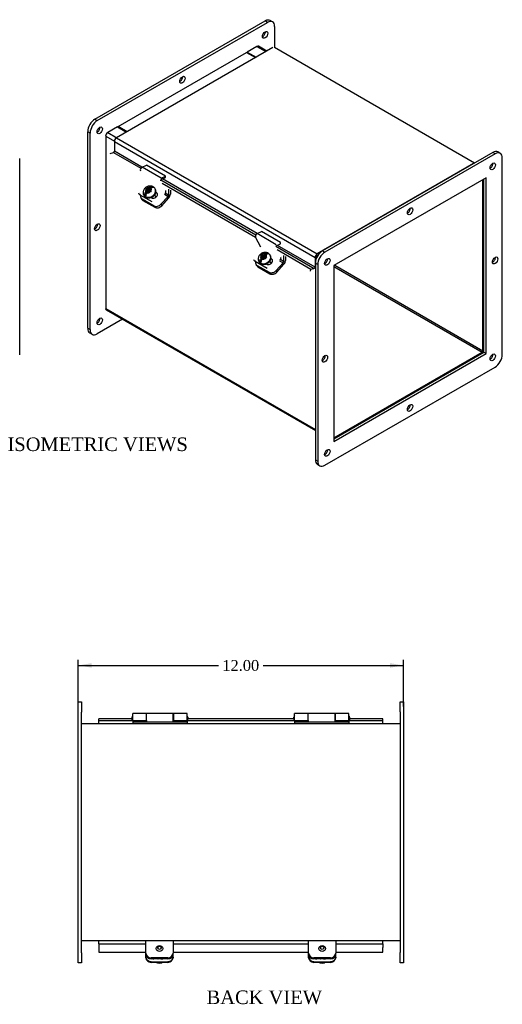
# Model space of a CAD drawing. Header units: inches. Extents: x 2.3 to 88.4, y 3 to 59.2.
# Tile 4 of 4: x 70.6 to 88.4, y 22.9 to 59.2. Entities that reach past the tile are written whole.
import ezdxf
from ezdxf.enums import TextEntityAlignment as Align

# ---------------------------------------------------------------- set-up
doc = ezdxf.new("R2010")
doc.units = ezdxf.units.IN
doc.header["$MEASUREMENT"] = 0
for name, color, linetype in [('COM40176', 7, 'CONTINUOUS'), ('COM43353', 7, 'CONTINUOUS'), ('COM49256', 7, 'CONTINUOUS'), ('COM49257', 7, 'CONTINUOUS'), ('COM50040', 7, 'CONTINUOUS'), ('COM52631', 7, 'CONTINUOUS'), ('DEFAULT', 7, 'CONTINUOUS'), ('GSK11095', 7, 'CONTINUOUS'), ('HNG11000', 7, 'CONTINUOUS'), ('SCS19419', 7, 'CONTINUOUS')]:
    doc.layers.add(name, color=color, linetype=linetype)
doc.styles.add('SEACAD_TIMES_NEW_ROMAN', font='times.ttf')

# ---------------------------------------------------------------- blocks, each defined once
blk = doc.blocks.new('GDIMGGROUP12')
at = {"layer": 'DEFAULT', "linetype": 'Continuous'}
for points in [[(73.298, 35.482), (72.798, 35.399), (73.298, 35.316)], [(84.298, 35.482), (84.298, 35.316), (84.798, 35.399)]]:
    blk.add_hatch(color=136, dxfattribs=at).paths.add_polyline_path(points)
at = {"layer": 'DEFAULT', "color": 136, "linetype": 'Continuous'}
for p, q in [((72.798, 33.881), (72.798, 35.599)), ((84.798, 33.884), (84.798, 35.599)), ((72.798, 35.399), (77.976, 35.399)), ((79.62, 35.399), (84.798, 35.399))]:
    blk.add_line(p, q, dxfattribs=at)
at = {"layer": 'DEFAULT', "color": 136, "linetype": 'Continuous', "style": 'SEACAD_TIMES_NEW_ROMAN'}
blk.add_text('12.00', height=0.4, dxfattribs=at).set_placement((78.116, 35.599), align=Align.TOP_LEFT)

msp = doc.modelspace()

# ---------------------------------------------------------------- linework, layer by layer
at = {"layer": 'COM40176', "color": 7, "linetype": 'Continuous'}
for p, q in [((75.157, 53.77), (75.316, 53.846)), ((75.864, 53.362), (75.157, 53.77)), ((76.023, 53.438), (75.316, 53.846)), ((75.86, 53.313), (76.02, 53.389)), ((75.864, 53.362), (76.023, 53.438)), ((76.02, 53.389), (76.023, 53.438)), ((75.019, 52.82), (75.036, 52.787)), ((75.065, 52.773), (75.082, 52.74)), ((75.524, 52.486), (75.082, 52.74)), ((75.481, 52.651), (75.5, 52.641)), ((75.697, 52.809), (75.661, 52.83)), ((75.68, 52.842), (75.666, 52.85)), ((75.697, 52.809), (75.68, 52.842)), ((79.4, 51.32), (79.559, 51.396)), ((80.107, 50.912), (79.4, 51.32)), ((80.266, 50.988), (79.559, 51.396)), ((79.53, 50.823), (79.339, 51.186)), ((80.103, 50.864), (80.262, 50.94)), ((80.262, 50.94), (80.266, 50.988)), ((79.262, 50.37), (79.279, 50.338)), ((79.308, 50.323), (79.325, 50.291)), ((79.766, 50.036), (79.325, 50.291)), ((79.724, 50.202), (79.743, 50.191)), ((79.94, 50.36), (79.904, 50.38)), ((79.923, 50.392), (79.909, 50.4)), ((79.94, 50.36), (79.923, 50.392)), ((75.298, 24.647), (75.298, 24.752)), ((76.298, 24.647), (76.298, 24.752)), ((81.298, 24.647), (81.298, 24.752)), ((82.298, 24.647), (82.298, 24.752)), ((75.298, 24.622), (75.298, 24.647)), ((75.486, 24.476), (76.11, 24.476)), ((75.486, 24.452), (76.11, 24.452)), ((75.876, 24.575), (75.595, 24.575)), ((76.298, 24.647), (76.298, 24.622)), ((81.298, 24.622), (81.298, 24.647)), ((81.486, 24.476), (82.11, 24.476)), ((81.486, 24.452), (82.11, 24.452)), ((81.876, 24.575), (81.595, 24.575)), ((82.298, 24.647), (82.298, 24.622))]:
    msp.add_line(p, q, dxfattribs=at)
for centre, major_axis, ratio, start_param, end_param in [((75.152, 53.697), (-0.043, -0.0745), 0.57735, 3.839724, 5.934119), ((75.859, 53.289), (-0.0145, -0.0251), 0.57735, 3.839724, 5.934119), ((75.203, 52.875), (0.166, 0.088), 0.767256, 3.141593, 3.592107), ((75.59, 52.741), (-0.124, -0.065), 0.767256, 0.450514, 3.592107), ((75.607, 52.709), (-0.124, -0.065), 0.767256, 3.311973, 3.592107), ((75.976, 52.843), (-0.043, -0.0745), 0.57735, 1.22173, 2.792527), ((79.394, 51.247), (-0.043, -0.0745), 0.57735, 3.839724, 5.934119), ((79.445, 50.425), (0.166, 0.088), 0.767256, 3.141593, 3.592107), ((79.833, 50.292), (-0.124, -0.065), 0.767256, 0.450514, 3.592107), ((79.85, 50.259), (-0.124, -0.065), 0.767256, 3.311973, 3.592107), ((80.219, 50.394), (-0.043, -0.0745), 0.57735, 1.22173, 2.792527), ((75.486, 24.647), (-0.188, 0), 0.906308, 0, 1.570796), ((75.486, 24.622), (0.188, 0), 0.906308, 3.141593, 4.712389), ((75.595, 24.703), (0.14, 0), 0.906308, 4.393647, 4.712389), ((75.876, 24.703), (-0.14, 0), 0.906308, 1.570796, 1.889538), ((76.11, 24.647), (-0.188, 0), 0.906308, 1.570796, 3.141593), ((76.11, 24.622), (0.188, 0), 0.906308, 4.712389, 6.283185), ((81.486, 24.647), (-0.188, 0), 0.906308, 0, 1.570796), ((81.486, 24.622), (0.188, 0), 0.906308, 3.141593, 4.712389), ((81.595, 24.703), (0.14, 0), 0.906308, 4.393647, 4.712389), ((81.876, 24.703), (-0.14, 0), 0.906308, 1.570796, 1.889538), ((82.11, 24.647), (-0.188, 0), 0.906308, 1.570796, 3.141593), ((82.11, 24.622), (0.188, 0), 0.906308, 4.712389, 6.283185)]:
    msp.add_ellipse(centre, major_axis=major_axis, ratio=ratio, start_param=start_param, end_param=end_param, dxfattribs=at)
at = {"layer": 'COM43353', "color": 7, "linetype": 'Continuous'}
for p, q in [((79.969, 59.127), (79.88, 59.178)), ((73.417, 55.536), (79.693, 59.16)), ((73.506, 55.485), (79.781, 59.109)), ((79.781, 59.109), (79.693, 59.16)), ((80.046, 58.955), (80.046, 58.177)), ((79.449, 58.228), (79.45, 58.229)), ((79.45, 58.229), (79.45, 58.227)), ((73.417, 55.536), (73.506, 55.485)), ((73.152, 47.831), (73.152, 55.077)), ((73.24, 55.026), (73.152, 55.077)), ((73.24, 47.78), (73.24, 55.026)), ((70.643, 46.846), (70.643, 54.092)), ((88.088, 54.31), (81.812, 50.687)), ((88.176, 54.259), (81.9, 50.636)), ((88.176, 54.259), (88.088, 54.31)), ((88.363, 54.278), (88.275, 54.329)), ((88.441, 46.86), (88.441, 54.106)), ((87.845, 53.38), (82.231, 50.139)), ((87.845, 46.898), (87.845, 53.38)), ((87.757, 46.949), (87.757, 53.329)), ((81.812, 50.687), (81.9, 50.636)), ((81.547, 50.228), (81.547, 42.981)), ((81.635, 50.177), (81.547, 50.228)), ((81.635, 50.177), (81.635, 42.93)), ((82.231, 50.139), (82.231, 43.657)), ((73.836, 48.506), (73.836, 48.508)), ((73.838, 48.507), (73.836, 48.506)), ((74.434, 48.163), (73.506, 47.627)), ((73.152, 47.831), (73.24, 47.78)), ((73.23, 47.659), (73.318, 47.608)), ((82.231, 43.759), (87.757, 46.949)), ((82.231, 43.657), (87.845, 46.898)), ((87.757, 46.949), (87.845, 46.898)), ((81.9, 42.777), (88.176, 46.401)), ((81.547, 42.981), (81.635, 42.93)), ((81.624, 42.81), (81.713, 42.759)), ((72.798, 33.681), (72.798, 34.056)), ((72.798, 34.056), (72.923, 34.056)), ((72.923, 34.056), (72.923, 33.681)), ((84.673, 33.684), (84.673, 34.059)), ((84.673, 34.059), (84.798, 34.059)), ((84.798, 34.059), (84.798, 33.684)), ((72.798, 24.806), (72.798, 33.681)), ((72.923, 24.806), (72.923, 33.681)), ((84.673, 33.684), (84.673, 24.809)), ((84.798, 33.684), (84.798, 24.809)), ((72.798, 24.431), (72.798, 24.806)), ((72.923, 24.806), (72.923, 24.431)), ((84.673, 24.434), (84.673, 24.809)), ((84.798, 24.809), (84.798, 24.434)), ((72.923, 24.431), (72.798, 24.431)), ((84.798, 24.434), (84.673, 24.434))]:
    msp.add_line(p, q, dxfattribs=at)
for centre, major_axis, start_param, end_param in [((79.693, 58.853), (-0.188, -0.325), 3.141593, 3.926991), ((79.781, 58.802), (-0.187, -0.325), 2.356194, 3.926991), ((79.604, 58.7), (-0.07, -0.122), 0.680393, 2.4612), ((76.555, 57.042), (-0.07, -0.122), 0.680393, 2.4612), ((73.417, 55.23), (-0.188, -0.325), 3.926991, 5.497787), ((73.506, 55.179), (0.188, 0.325), 0.785398, 2.356194), ((73.506, 55.179), (-0.07, -0.122), 0.680393, 2.4612), ((88.088, 54.004), (-0.188, -0.325), 3.141593, 3.926991), ((88.176, 53.953), (-0.188, -0.325), 2.356194, 3.926991), ((87.999, 53.851), (-0.07, -0.122), 0.680393, 2.4612), ((84.95, 52.193), (-0.07, -0.122), 0.680393, 2.4612), ((73.417, 51.607), (-0.07, -0.122), 0.680393, 2.4612), ((81.812, 50.381), (-0.188, -0.325), 3.926991, 5.497787), ((81.9, 50.33), (0.188, 0.325), 0.785398, 2.356194), ((81.9, 50.33), (-0.07, -0.122), 0.680393, 2.4612), ((88.088, 50.381), (-0.07, -0.122), 0.680393, 2.4612), ((73.506, 48.137), (-0.07, -0.122), 0.680393, 2.4612), ((73.417, 47.984), (0.188, 0.325), 2.356194, 3.141593), ((73.506, 47.933), (0.188, 0.325), 2.356194, 3.926991), ((87.999, 46.809), (-0.07, -0.122), 0.680393, 2.4612), ((88.176, 46.707), (-0.187, -0.325), 0.785398, 2.356194), ((81.812, 46.758), (-0.07, -0.122), 0.680393, 2.4612), ((84.95, 44.946), (-0.07, -0.122), 0.680393, 2.4612), ((81.9, 43.288), (-0.07, -0.122), 0.680393, 2.4612), ((81.812, 43.135), (0.188, 0.325), 2.356194, 3.141593), ((81.9, 43.084), (0.188, 0.325), 2.356194, 3.926991)]:
    msp.add_ellipse(centre, major_axis=major_axis, ratio=0.57735, start_param=start_param, end_param=end_param, dxfattribs=at)
for centre in [(79.693, 58.649), (76.643, 56.991), (73.594, 55.128), (88.088, 53.8), (85.038, 52.142), (73.506, 51.556), (88.176, 50.33), (81.989, 50.279), (73.594, 48.086), (81.9, 46.707), (88.088, 46.758), (85.038, 44.895), (81.989, 43.237)]:
    msp.add_ellipse(centre, major_axis=(-0.07, -0.122), ratio=0.57735, dxfattribs=at)
at = {"layer": 'COM49256', "color": 7, "linetype": 'Continuous'}
for p, q in [((79.394, 58.223), (79.029, 58.012)), ((79.394, 58.223), (79.726, 58.032)), ((79.758, 58.05), (79.448, 58.228)), ((79.029, 58.012), (79.36, 57.821)), ((79.029, 57.987), (79.029, 58.012)), ((74.256, 55.256), (73.89, 55.045)), ((74.256, 55.256), (74.587, 55.065)), ((73.814, 54.913), (73.814, 48.557)), ((73.814, 54.913), (74.135, 54.727)), ((73.89, 55.045), (74.222, 54.854)), ((87.728, 46.997), (87.728, 53.313)), ((81.892, 50.249), (81.923, 50.231)), ((81.97, 50.381), (81.998, 50.364)), ((82.231, 50.112), (87.703, 46.953)), ((82.259, 50.155), (87.728, 46.997)), ((73.814, 48.557), (81.547, 44.093)), ((73.836, 48.508), (81.547, 44.056)), ((82.231, 43.794), (87.703, 46.953)), ((84.673, 33.245), (72.923, 33.245)), ((84.673, 25.245), (72.923, 25.245))]:
    msp.add_line(p, q, dxfattribs=at)
for centre, major_axis, start_param, end_param in [((79.394, 58.135), (-0.054, -0.0935), 3.141593, 3.926991), ((73.89, 54.957), (0.054, 0.0935), 0.785398, 2.356194), ((73.89, 48.601), (0.054, 0.0935), 2.356194, 3.141593), ((87.703, 46.982), (-0.018, -0.0312), 0.785398, 2.356194), ((87.703, 46.982), (-0.054, -0.0935), 1.535702, 1.565995)]:
    msp.add_ellipse(centre, major_axis=major_axis, ratio=0.57735, start_param=start_param, end_param=end_param, dxfattribs=at)
at = {"layer": 'COM49257', "color": 7, "linetype": 'Continuous'}
for p, q in [((79.98, 58.178), (74.211, 54.847)), ((87.415, 53.922), (80.034, 58.184)), ((74.211, 54.847), (81.613, 50.574)), ((74.135, 54.715), (74.135, 54.356)), ((74.135, 54.715), (81.537, 50.442)), ((73.98, 54.274), (74.103, 54.309)), ((74.103, 54.309), (75.112, 53.727)), ((75.153, 53.768), (74.135, 54.356)), ((87.382, 53.905), (81.613, 50.574)), ((75.848, 53.302), (79.354, 51.277)), ((79.344, 51.177), (75.892, 53.17)), ((79.396, 51.319), (75.905, 53.334)), ((80.09, 50.853), (81.505, 50.036)), ((81.537, 50.083), (80.147, 50.885)), ((81.382, 50), (80.134, 50.721)), ((81.587, 50.471), (81.587, 50.414)), ((81.658, 50.541), (81.613, 50.515)), ((81.537, 50.442), (81.537, 50.083)), ((81.37, 49.936), (81.382, 50)), ((81.505, 50.036), (81.382, 50)), ((73.564, 33.361), (73.564, 33.433)), ((74.784, 33.433), (73.564, 33.433)), ((74.789, 33.433), (74.784, 33.433)), ((74.784, 33.433), (74.784, 33.361)), ((76.844, 33.433), (76.839, 33.433)), ((76.844, 33.361), (76.844, 33.433)), ((80.752, 33.433), (76.844, 33.433)), ((80.757, 33.433), (80.752, 33.433)), ((80.752, 33.433), (80.752, 33.361)), ((82.812, 33.433), (82.807, 33.433)), ((84.032, 33.433), (82.812, 33.433)), ((82.812, 33.361), (82.812, 33.433)), ((84.032, 33.361), (84.032, 33.433)), ((74.784, 33.361), (73.564, 33.361)), ((74.814, 33.361), (74.784, 33.361)), ((76.844, 33.361), (76.814, 33.361)), ((80.752, 33.361), (76.844, 33.361)), ((80.782, 33.361), (80.752, 33.361)), ((82.812, 33.361), (82.782, 33.361)), ((84.032, 33.361), (82.812, 33.361)), ((73.564, 25.13), (75.298, 25.13)), ((73.564, 25.13), (73.564, 24.996)), ((76.298, 25.13), (81.298, 25.13)), ((82.298, 25.13), (84.032, 25.13)), ((84.032, 25.13), (84.032, 24.996)), ((73.564, 24.996), (73.564, 24.822)), ((73.564, 24.822), (75.298, 24.822)), ((76.298, 24.822), (81.298, 24.822)), ((82.298, 24.822), (84.032, 24.822)), ((84.032, 24.822), (84.032, 24.996))]:
    msp.add_line(p, q, dxfattribs=at)
for centre, major_axis, start_param, end_param in [((74.211, 54.759), (0.054, 0.0935), 0.785398, 2.356194), ((74.109, 54.341), (0.018, 0.0312), 3.682645, 5.497787), ((81.613, 50.486), (0.054, 0.0935), 0.785398, 2.356194), ((81.613, 50.486), (0.018, 0.0312), 0.785398, 2.356194), ((81.511, 50.068), (0.018, 0.0312), 3.682645, 5.497787)]:
    msp.add_ellipse(centre, major_axis=major_axis, ratio=0.57735, start_param=start_param, end_param=end_param, dxfattribs=at)
at = {"layer": 'COM50040', "color": 7, "linetype": 'Continuous'}
for p, q in [((74.278, 55.269), (79.007, 57.999)), ((79.007, 57.999), (79.338, 57.808)), ((74.609, 55.077), (74.278, 55.269)), ((74.278, 55.269), (74.278, 55.244))]:
    msp.add_line(p, q, dxfattribs=at)
at = {"layer": 'COM52631', "color": 7, "linetype": 'Continuous'}
for p, q in [((75.111, 52.645), (75.14, 52.592)), ((75.852, 52.402), (76.114, 52.694)), ((75.88, 52.348), (76.142, 52.64)), ((75.981, 52.771), (76.114, 52.694)), ((76.133, 52.741), (76.014, 52.81)), ((76.133, 52.959), (76.133, 52.741)), ((76.2, 52.921), (76.2, 52.779)), ((75.157, 52.599), (75.598, 52.344)), ((75.157, 52.599), (75.185, 52.545)), ((75.185, 52.545), (75.627, 52.29)), ((75.598, 52.344), (75.627, 52.29)), ((75.852, 52.402), (75.88, 52.348)), ((80.376, 50.51), (80.376, 50.291)), ((80.443, 50.471), (80.443, 50.33)), ((79.354, 50.196), (79.382, 50.142)), ((79.4, 50.149), (79.841, 49.894)), ((79.4, 50.149), (79.428, 50.095)), ((80.094, 49.952), (80.356, 50.244)), ((80.123, 49.898), (80.385, 50.19)), ((80.223, 50.321), (80.356, 50.244)), ((80.376, 50.291), (80.256, 50.36)), ((79.428, 50.095), (79.869, 49.84)), ((79.841, 49.894), (79.869, 49.84)), ((80.094, 49.952), (80.123, 49.898)), ((75.298, 25.163), (75.298, 25.245)), ((75.298, 24.792), (75.298, 25.163)), ((76.298, 25.245), (76.298, 25.163)), ((76.298, 25.163), (76.298, 24.792)), ((81.298, 25.163), (81.298, 25.245)), ((81.298, 24.792), (81.298, 25.163)), ((82.298, 25.245), (82.298, 25.163)), ((82.298, 25.163), (82.298, 24.792)), ((75.298, 24.752), (75.298, 24.792)), ((76.298, 24.752), (76.298, 24.792)), ((81.298, 24.752), (81.298, 24.792)), ((82.298, 24.752), (82.298, 24.792)), ((76.11, 24.622), (75.486, 24.622)), ((76.11, 24.582), (75.486, 24.582)), ((82.11, 24.622), (81.486, 24.622)), ((82.11, 24.582), (81.486, 24.582))]:
    msp.add_line(p, q, dxfattribs=at)
for centre, major_axis, ratio, start_param, end_param in [((75.278, 52.733), (0.166, 0.088), 0.767256, 2.563482, 3.592107), ((76.099, 52.721), (-0.024, -0.0416), 0.57735, 1.22173, 2.356194), ((76.099, 52.721), (-0.071, -0.124), 0.57735, 1.22173, 2.356194), ((75.306, 52.679), (0.166, 0.088), 0.767256, 3.141593, 3.592107), ((75.719, 52.478), (-0.166, -0.088), 0.767256, 0.450514, 2.021311), ((75.747, 52.424), (-0.166, -0.088), 0.767256, 0.450514, 2.021311), ((79.52, 50.284), (0.166, 0.088), 0.767256, 2.563482, 3.592107), ((79.549, 50.23), (0.166, 0.088), 0.767256, 3.141593, 3.592107), ((80.342, 50.271), (-0.024, -0.0416), 0.57735, 1.22173, 2.356194), ((80.342, 50.271), (-0.072, -0.124), 0.57735, 1.22173, 2.356194), ((79.961, 50.029), (-0.166, -0.088), 0.767256, 0.450514, 2.021311), ((79.99, 49.975), (-0.166, -0.088), 0.767256, 0.450514, 2.021311), ((75.486, 24.792), (0.188, 0), 0.906308, 3.141593, 4.712389), ((75.486, 24.752), (0.188, 0), 0.906308, 3.141593, 4.712389), ((76.11, 24.792), (0.188, 0), 0.906308, 4.712389, 6.283185), ((76.11, 24.752), (0.188, 0), 0.906308, 4.712389, 6.283185), ((81.486, 24.792), (0.188, 0), 0.906308, 3.141593, 4.712389), ((81.486, 24.752), (0.188, 0), 0.906308, 3.141593, 4.712389), ((82.11, 24.792), (0.188, 0), 0.906308, 4.712389, 6.283185), ((82.11, 24.752), (0.188, 0), 0.906308, 4.712389, 6.283185)]:
    msp.add_ellipse(centre, major_axis=major_axis, ratio=ratio, start_param=start_param, end_param=end_param, dxfattribs=at)
at = {"layer": 'GSK11095', "color": 7, "linetype": 'Continuous'}
for p, q in [((81.658, 50.541), (81.587, 50.5)), ((81.587, 50.5), (81.587, 50.414)), ((73.564, 33.245), (73.564, 33.361)), ((84.032, 33.361), (84.032, 33.361)), ((84.032, 33.245), (84.032, 33.361)), ((84.032, 33.361), (84.032, 33.361)), ((73.564, 25.13), (73.564, 25.245)), ((84.032, 25.13), (84.032, 25.245)), ((84.032, 25.13), (84.032, 25.13)), ((84.032, 25.13), (84.032, 25.13))]:
    msp.add_line(p, q, dxfattribs=at)
at = {"layer": 'HNG11000', "color": 7, "linetype": 'Continuous'}
for p, q in [((74.789, 33.415), (74.789, 33.495)), ((74.814, 33.365), (74.814, 33.623)), ((75.314, 33.623), (74.814, 33.623)), ((75.314, 33.365), (75.314, 33.623)), ((75.319, 33.545), (75.314, 33.545)), ((75.319, 33.32), (75.319, 33.623)), ((76.309, 33.623), (75.319, 33.623)), ((76.309, 33.32), (76.309, 33.623)), ((76.314, 33.545), (76.309, 33.545)), ((76.314, 33.623), (76.314, 33.365)), ((76.814, 33.623), (76.314, 33.623)), ((76.814, 33.365), (76.814, 33.623)), ((76.839, 33.495), (76.839, 33.415)), ((80.757, 33.415), (80.757, 33.495)), ((80.782, 33.365), (80.782, 33.623)), ((81.282, 33.623), (80.782, 33.623)), ((81.282, 33.365), (81.282, 33.623)), ((81.287, 33.545), (81.282, 33.545)), ((81.287, 33.32), (81.287, 33.623)), ((82.277, 33.623), (81.287, 33.623)), ((82.277, 33.32), (82.277, 33.623)), ((82.282, 33.545), (82.277, 33.545)), ((82.282, 33.623), (82.282, 33.365)), ((82.782, 33.623), (82.282, 33.623)), ((82.782, 33.365), (82.782, 33.623)), ((82.807, 33.495), (82.807, 33.415)), ((74.814, 33.365), (74.814, 33.32)), ((74.814, 33.365), (75.314, 33.365)), ((74.814, 33.32), (74.814, 33.245)), ((74.814, 33.32), (76.814, 33.32)), ((74.839, 33.365), (75.319, 33.365)), ((75.314, 33.365), (75.314, 33.32)), ((75.314, 33.361), (75.319, 33.361)), ((76.309, 33.365), (76.789, 33.365)), ((76.314, 33.361), (76.309, 33.361)), ((76.314, 33.365), (76.814, 33.365)), ((76.314, 33.32), (76.314, 33.365)), ((76.814, 33.365), (76.814, 33.32)), ((76.814, 33.32), (76.814, 33.245)), ((80.782, 33.365), (80.782, 33.32)), ((80.782, 33.365), (81.282, 33.365)), ((80.782, 33.32), (80.782, 33.245)), ((80.782, 33.32), (82.782, 33.32)), ((80.807, 33.365), (81.287, 33.365)), ((81.282, 33.365), (81.282, 33.32)), ((81.282, 33.361), (81.287, 33.361)), ((82.277, 33.365), (82.757, 33.365)), ((82.282, 33.361), (82.277, 33.361)), ((82.282, 33.365), (82.782, 33.365)), ((82.282, 33.32), (82.282, 33.365)), ((82.782, 33.365), (82.782, 33.32)), ((82.782, 33.32), (82.782, 33.245))]:
    msp.add_line(p, q, dxfattribs=at)
for centre, start, end in [((74.839, 33.495), 120, 180), ((74.839, 33.415), 180, 240), ((76.789, 33.495), 0, 60), ((76.789, 33.415), 300, 0), ((80.807, 33.495), 120, 180), ((80.807, 33.415), 180, 240), ((82.757, 33.495), 0, 60), ((82.757, 33.415), 300, 0), ((74.839, 33.415), 265.0428, 270), ((76.789, 33.415), 270, 274.9572), ((80.807, 33.415), 265.0428, 270), ((82.757, 33.415), 270, 274.9572)]:
    msp.add_arc(centre, 0.05, start, end, dxfattribs=at)
at = {"layer": 'SCS19419', "color": 7, "linetype": 'Continuous'}
for p, q in [((75.444, 53.02), (75.409, 52.98)), ((75.428, 52.943), (75.533, 53.061)), ((75.547, 53.055), (75.438, 52.933)), ((75.217, 52.744), (75.226, 52.727)), ((75.246, 52.74), (75.351, 52.857)), ((75.361, 52.848), (75.252, 52.726)), ((75.284, 52.949), (75.29, 52.945)), ((75.288, 52.706), (75.296, 52.715)), ((75.29, 52.945), (75.33, 52.922)), ((75.332, 52.894), (75.296, 52.855)), ((75.351, 52.956), (75.324, 52.926)), ((75.335, 52.995), (75.329, 52.999)), ((75.351, 52.956), (75.329, 52.999)), ((75.33, 52.922), (75.349, 52.886)), ((75.332, 52.894), (75.33, 52.922)), ((75.351, 52.857), (75.332, 52.894)), ((75.375, 52.972), (75.335, 52.995)), ((75.346, 52.827), (75.381, 52.866)), ((75.349, 52.886), (75.351, 52.857)), ((75.382, 52.93), (75.35, 52.894)), ((75.35, 52.894), (75.385, 52.874)), ((75.398, 52.929), (75.351, 52.956)), ((75.385, 52.874), (75.353, 52.838)), ((75.353, 52.838), (75.355, 52.837)), ((75.374, 52.88), (75.395, 52.904)), ((75.375, 52.972), (75.409, 52.98)), ((75.394, 52.936), (75.375, 52.972)), ((75.415, 52.873), (75.381, 52.866)), ((75.417, 52.909), (75.382, 52.93)), ((75.395, 52.904), (75.382, 52.93)), ((75.388, 52.867), (75.385, 52.874)), ((75.428, 52.943), (75.394, 52.936)), ((75.395, 52.904), (75.43, 52.884)), ((75.409, 52.98), (75.428, 52.943)), ((75.415, 52.873), (75.453, 52.852)), ((75.449, 52.945), (75.417, 52.909)), ((75.43, 52.884), (75.417, 52.909)), ((75.43, 52.884), (75.462, 52.919)), ((75.459, 52.94), (75.449, 52.945)), ((75.46, 52.925), (75.449, 52.945)), ((75.452, 52.889), (75.468, 52.907)), ((75.488, 52.869), (75.452, 52.889)), ((75.466, 52.864), (75.452, 52.889)), ((75.453, 52.852), (75.461, 52.847)), ((75.458, 52.952), (75.493, 52.99)), ((75.458, 52.952), (75.46, 52.923)), ((75.497, 52.902), (75.46, 52.923)), ((75.46, 52.923), (75.479, 52.887)), ((75.466, 52.864), (75.473, 52.86)), ((75.488, 52.877), (75.481, 52.882)), ((75.506, 52.897), (75.497, 52.902)), ((75.669, 52.665), (75.623, 52.752)), ((75.651, 52.95), (75.642, 52.967)), ((79.527, 50.499), (79.533, 50.496)), ((79.533, 50.496), (79.573, 50.473)), ((79.594, 50.507), (79.567, 50.476)), ((79.578, 50.546), (79.572, 50.549)), ((79.594, 50.507), (79.572, 50.549)), ((79.573, 50.473), (79.592, 50.436)), ((79.574, 50.445), (79.573, 50.473)), ((79.618, 50.523), (79.578, 50.546)), ((79.624, 50.48), (79.592, 50.445)), ((79.641, 50.48), (79.594, 50.507)), ((79.618, 50.523), (79.651, 50.531)), ((79.637, 50.486), (79.618, 50.523)), ((79.66, 50.46), (79.624, 50.48)), ((79.638, 50.455), (79.624, 50.48)), ((79.671, 50.494), (79.637, 50.486)), ((79.687, 50.57), (79.651, 50.531)), ((79.651, 50.531), (79.671, 50.494)), ((79.692, 50.496), (79.66, 50.46)), ((79.671, 50.494), (79.776, 50.611)), ((79.673, 50.434), (79.705, 50.47)), ((79.79, 50.606), (79.681, 50.484)), ((79.701, 50.49), (79.692, 50.496)), ((79.702, 50.476), (79.692, 50.496)), ((79.701, 50.502), (79.736, 50.541)), ((79.701, 50.502), (79.702, 50.474)), ((79.74, 50.452), (79.702, 50.474)), ((79.702, 50.474), (79.722, 50.437)), ((79.894, 50.501), (79.885, 50.518)), ((79.46, 50.294), (79.469, 50.277)), ((79.489, 50.291), (79.594, 50.408)), ((79.604, 50.398), (79.495, 50.277)), ((79.53, 50.256), (79.539, 50.266)), ((79.574, 50.445), (79.539, 50.405)), ((79.594, 50.408), (79.574, 50.445)), ((79.589, 50.377), (79.624, 50.416)), ((79.592, 50.445), (79.628, 50.424)), ((79.592, 50.436), (79.594, 50.408)), ((79.628, 50.424), (79.596, 50.388)), ((79.596, 50.388), (79.598, 50.387)), ((79.616, 50.431), (79.638, 50.455)), ((79.658, 50.424), (79.624, 50.416)), ((79.631, 50.418), (79.628, 50.424)), ((79.638, 50.455), (79.673, 50.434)), ((79.658, 50.424), (79.695, 50.402)), ((79.673, 50.434), (79.66, 50.46)), ((79.695, 50.44), (79.711, 50.458)), ((79.73, 50.419), (79.695, 50.44)), ((79.708, 50.414), (79.695, 50.44)), ((79.695, 50.402), (79.704, 50.397)), ((79.708, 50.414), (79.715, 50.41)), ((79.731, 50.428), (79.724, 50.432)), ((79.748, 50.447), (79.74, 50.452)), ((79.912, 50.215), (79.866, 50.303))]:
    msp.add_line(p, q, dxfattribs=at)
for centre, radius, start, end in [((75.477, 52.901), 0.169, 65.6048, 70.669), ((75.486, 52.894), 0.171, 25.442, 66.4059), ((75.437, 52.725), 0.192, 137.2228, 175.3731), ((75.264, 52.74), 0.0184, 179.6714, 228.8133), ((78.109, 50.462), 3.764, 137.621, 138.6442), ((75.491, 52.695), 0.196, 137.5162, 174.9628), ((77.446, 51.113), 2.635, 137.402, 138.8633), ((82.352, 48.012), 3.764, 137.621, 138.6442), ((79.72, 50.452), 0.169, 65.6048, 70.669), ((79.728, 50.444), 0.171, 25.442, 66.4059), ((79.68, 50.275), 0.192, 137.2228, 175.3731), ((79.507, 50.29), 0.0184, 179.6714, 228.8133), ((79.733, 50.245), 0.196, 137.5162, 174.9628), ((81.689, 48.663), 2.635, 137.402, 138.8633), ((75.788, 24.658), 0.23, 244.3903, 263.67), ((75.775, 24.498), 0.0702, 259.8364, 267.1002), ((75.819, 24.5), 0.0719, 272.304, 280.3278), ((75.806, 24.659), 0.231, 276.0841, 296.1881), ((81.788, 24.658), 0.23, 244.3903, 263.67), ((81.775, 24.498), 0.0702, 259.8364, 267.1002), ((81.819, 24.5), 0.0719, 272.304, 280.3278), ((81.806, 24.659), 0.231, 276.0841, 296.1881)]:
    msp.add_arc(centre, radius, start, end, dxfattribs=at)
for centre, major_axis, ratio, start_param, end_param in [((75.394, 52.924), (0.106, 0.056), 0.767256, 0.733956, 1.725342), ((75.416, 52.881), (0.205, 0.108), 0.767256, 0.335922, 0.552573), ((75.43, 52.855), (-0.212, -0.112), 0.767256, 0.003059, 3.145384), ((75.439, 52.838), (0.212, 0.112), 0.767256, 3.141593, 3.169256), ((75.439, 52.838), (0.212, 0.112), 0.767256, 3.169256, 6.283185), ((75.416, 52.881), (-0.205, -0.108), 0.767256, 0.348456, 0.565106), ((75.394, 52.924), (0.106, 0.056), 0.767256, 2.317279, 3.308665), ((75.394, 52.924), (-0.106, -0.056), 0.767256, 0.759058, 1.725342), ((75.374, 52.871), (-0.0261, 0.0234), 0.279258, 0.645091, 0.934843), ((75.358, 52.853), (0.00745, -0.00667), 0.279258, 3.786684, 5.35748), ((75.419, 52.921), (-0.0261, 0.0234), 0.279258, 0.645091, 0.934843), ((75.435, 52.939), (-0.00745, 0.00667), 0.279258, 0.645091, 2.215887), ((75.454, 52.901), (0.0261, -0.0234), 0.279258, 0.355339, 0.645091), ((75.394, 52.924), (-0.106, -0.056), 0.767256, 2.317279, 3.283563), ((79.672, 50.406), (-0.212, -0.112), 0.767256, 0.003059, 3.145384), ((79.681, 50.389), (0.212, 0.112), 0.767256, 3.169256, 6.283185), ((79.636, 50.474), (0.106, 0.056), 0.767256, 2.317279, 3.308665), ((79.636, 50.474), (0.106, 0.056), 0.767256, 0.733956, 1.725342), ((79.662, 50.472), (-0.0261, 0.0234), 0.279258, 0.645091, 0.934843), ((79.678, 50.49), (-0.00745, 0.00667), 0.279258, 0.645091, 2.215887), ((79.636, 50.474), (-0.106, -0.056), 0.767256, 2.317279, 3.283563), ((79.659, 50.431), (0.205, 0.108), 0.767256, 0.335922, 0.552573), ((79.681, 50.389), (0.212, 0.112), 0.767256, 3.141593, 3.169256), ((79.659, 50.431), (-0.205, -0.108), 0.767256, 0.348456, 0.565106), ((79.636, 50.474), (-0.106, -0.056), 0.767256, 0.759058, 1.725342), ((79.617, 50.422), (-0.0261, 0.0234), 0.279258, 0.645091, 0.934843), ((79.601, 50.404), (0.00745, -0.00667), 0.279258, 3.786684, 5.35748), ((79.697, 50.451), (0.0261, -0.0234), 0.279258, 0.355339, 0.645091), ((75.798, 24.668), (-0.24, 0), 0.906308, 0.407819, 0.436977), ((75.798, 24.679), (-0.123, 0), 0.906308, 1.052464, 1.18416), ((75.798, 24.668), (-0.24, 0), 0.906308, 1.453195, 1.688397), ((75.798, 24.636), (0.231, 0), 0.906308, 4.597797, 4.814448), ((75.798, 24.679), (-0.123, 0), 0.906308, 1.957433, 2.089128), ((81.798, 24.668), (-0.24, 0), 0.906308, 0.407819, 0.436977), ((81.798, 24.679), (-0.123, 0), 0.906308, 1.052464, 1.18416), ((81.798, 24.668), (-0.24, 0), 0.906308, 1.453195, 1.688397), ((81.798, 24.636), (0.231, 0), 0.906308, 4.597797, 4.814448), ((81.798, 24.679), (-0.123, 0), 0.906308, 1.957433, 2.089128)]:
    msp.add_ellipse(centre, major_axis=major_axis, ratio=ratio, start_param=start_param, end_param=end_param, dxfattribs=at)
for centre, major_axis in [((75.798, 24.962), (0.123, 0)), ((81.798, 24.962), (0.123, 0)), ((75.798, 24.988), (-0.063, 0)), ((81.798, 24.988), (-0.063, 0))]:
    msp.add_ellipse(centre, major_axis=major_axis, ratio=0.906308, dxfattribs=at)
for points, knots in [([(75.535, 53.059), (75.531, 53.061), (75.514, 53.069), (75.477, 53.074), (75.429, 53.075), (75.38, 53.065), (75.332, 53.045), (75.287, 53.017), (75.249, 52.98), (75.22, 52.937), (75.202, 52.892), (75.194, 52.847), (75.196, 52.802), (75.205, 52.765), (75.216, 52.748), (75.219, 52.743)], [0, 0, 0, 0, 0.023121, 0.105695, 0.190483, 0.277544, 0.366484, 0.45695, 0.548847, 0.641963, 0.724858, 0.805892, 0.8854, 0.971808, 1, 1, 1, 1]), ([(75.533, 53.061), (75.53, 53.062), (75.527, 53.062), (75.52, 53.063), (75.516, 53.063), (75.505, 53.061), (75.498, 53.059), (75.482, 53.052), (75.474, 53.047), (75.459, 53.035), (75.451, 53.028), (75.444, 53.02)], [0, 0, 0, 0, 0.125, 0.125, 0.25, 0.25, 0.5, 0.5, 0.75, 0.75, 1, 1, 1, 1]), ([(75.493, 52.99), (75.5, 52.998), (75.508, 53.006), (75.523, 53.018), (75.531, 53.023), (75.543, 53.028), (75.547, 53.03), (75.554, 53.032), (75.558, 53.033), (75.569, 53.034), (75.576, 53.034), (75.582, 53.032)], [0, 0, 0, 0, 0.25, 0.25, 0.5, 0.5, 0.625, 0.625, 0.75, 0.75, 1, 1, 1, 1]), ([(75.582, 53.034), (75.584, 53.033), (75.585, 53.032), (75.585, 53.031), (75.584, 53.031), (75.582, 53.032)], [0, 0, 0, 0, 0.5, 0.5, 1, 1, 1, 1]), ([(75.229, 52.722), (75.23, 52.721), (75.235, 52.709), (75.255, 52.686), (75.288, 52.661), (75.329, 52.644), (75.375, 52.636), (75.423, 52.636), (75.473, 52.647), (75.521, 52.666), (75.566, 52.693), (75.604, 52.726), (75.636, 52.766), (75.657, 52.808), (75.669, 52.853), (75.669, 52.896), (75.661, 52.932), (75.651, 52.95), (75.647, 52.956)], [0, 0, 0, 0, 0.0039231, 0.0699639, 0.1358761, 0.2022693, 0.2694299, 0.3372298, 0.4053997, 0.4737443, 0.5421914, 0.6107578, 0.6794614, 0.7482538, 0.8169183, 0.8850633, 0.9523018, 0.9881312, 0.9881312, 0.9881312, 0.9881312]), ([(75.296, 52.712), (75.296, 52.709), (75.295, 52.707), (75.292, 52.705), (75.29, 52.705), (75.288, 52.706)], [0, 0, 0, 0, 0.5, 0.5, 1, 1, 1, 1]), ([(75.353, 52.879), (75.354, 52.874), (75.354, 52.868), (75.356, 52.86), (75.356, 52.857), (75.357, 52.853), (75.358, 52.852), (75.359, 52.849), (75.36, 52.848), (75.361, 52.848)], [0, 0, 0, 0, 0.5, 0.5, 0.75, 0.75, 0.875, 0.875, 1, 1, 1, 1]), ([(75.438, 52.933), (75.437, 52.934), (75.435, 52.935), (75.432, 52.935), (75.43, 52.935), (75.425, 52.934), (75.422, 52.934), (75.412, 52.932), (75.405, 52.931), (75.398, 52.929)], [0, 0, 0, 0, 0.125, 0.125, 0.25, 0.25, 0.5, 0.5, 1, 1, 1, 1]), ([(79.778, 50.609), (79.773, 50.611), (79.757, 50.619), (79.72, 50.625), (79.672, 50.625), (79.622, 50.615), (79.574, 50.596), (79.53, 50.567), (79.491, 50.53), (79.463, 50.488), (79.445, 50.443), (79.437, 50.398), (79.439, 50.352), (79.448, 50.316), (79.458, 50.299), (79.462, 50.294)], [0, 0, 0, 0, 0.023121, 0.105695, 0.190483, 0.277544, 0.366484, 0.45695, 0.548847, 0.641963, 0.724858, 0.805892, 0.8854, 0.971808, 1, 1, 1, 1]), ([(79.472, 50.273), (79.472, 50.272), (79.477, 50.259), (79.498, 50.237), (79.531, 50.212), (79.572, 50.194), (79.617, 50.186), (79.666, 50.187), (79.716, 50.197), (79.764, 50.216), (79.808, 50.243), (79.847, 50.277), (79.878, 50.316), (79.9, 50.359), (79.912, 50.403), (79.912, 50.447), (79.904, 50.483), (79.893, 50.5), (79.889, 50.506)], [0, 0, 0, 0, 0.0039231, 0.0699639, 0.1358761, 0.2022693, 0.2694299, 0.3372298, 0.4053997, 0.4737443, 0.5421914, 0.6107578, 0.6794614, 0.7482538, 0.8169183, 0.8850633, 0.9523018, 0.9881312, 0.9881312, 0.9881312, 0.9881312]), ([(79.681, 50.484), (79.679, 50.485), (79.678, 50.485), (79.675, 50.485), (79.673, 50.485), (79.668, 50.485), (79.665, 50.484), (79.654, 50.483), (79.648, 50.481), (79.641, 50.48)], [0, 0, 0, 0, 0.125, 0.125, 0.25, 0.25, 0.5, 0.5, 1, 1, 1, 1]), ([(79.776, 50.611), (79.773, 50.612), (79.769, 50.613), (79.763, 50.613), (79.759, 50.613), (79.748, 50.612), (79.74, 50.609), (79.725, 50.602), (79.717, 50.597), (79.701, 50.585), (79.694, 50.578), (79.687, 50.57)], [0, 0, 0, 0, 0.125, 0.125, 0.25, 0.25, 0.5, 0.5, 0.75, 0.75, 1, 1, 1, 1]), ([(79.736, 50.541), (79.743, 50.549), (79.75, 50.556), (79.766, 50.568), (79.774, 50.573), (79.785, 50.579), (79.789, 50.58), (79.797, 50.582), (79.801, 50.583), (79.812, 50.585), (79.819, 50.584), (79.825, 50.582)], [0, 0, 0, 0, 0.25, 0.25, 0.5, 0.5, 0.625, 0.625, 0.75, 0.75, 1, 1, 1, 1]), ([(79.825, 50.585), (79.827, 50.584), (79.828, 50.583), (79.828, 50.582), (79.827, 50.582), (79.825, 50.582)], [0, 0, 0, 0, 0.5, 0.5, 1, 1, 1, 1]), ([(79.538, 50.262), (79.538, 50.26), (79.537, 50.258), (79.535, 50.256), (79.533, 50.255), (79.53, 50.256)], [0, 0, 0, 0, 0.5, 0.5, 1, 1, 1, 1]), ([(79.596, 50.43), (79.597, 50.424), (79.597, 50.419), (79.598, 50.41), (79.599, 50.408), (79.6, 50.404), (79.6, 50.402), (79.602, 50.4), (79.603, 50.399), (79.604, 50.398)], [0, 0, 0, 0, 0.5, 0.5, 0.75, 0.75, 0.875, 0.875, 1, 1, 1, 1])]:
    msp.add_open_spline(points, degree=3, knots=knots, dxfattribs=at)

# ---------------------------------------------------------------- block references
at = {"layer": 'DEFAULT'}
msp.add_blockref('GDIMGGROUP12', (0, 0), dxfattribs=at)

# ---------------------------------------------------------------- texts
at = {"layer": 'DEFAULT', "color": 136, "linetype": 'Continuous', "style": 'SEACAD_TIMES_NEW_ROMAN'}
for s, p in [('ISOMETRIC VIEWS', (70.194, 43.803)), ('BACK VIEW', (77.535, 23.413))]:
    msp.add_text(s, height=0.5, dxfattribs=at).set_placement(p, align=Align.TOP_LEFT)

doc.saveas('drawing.dxf')
